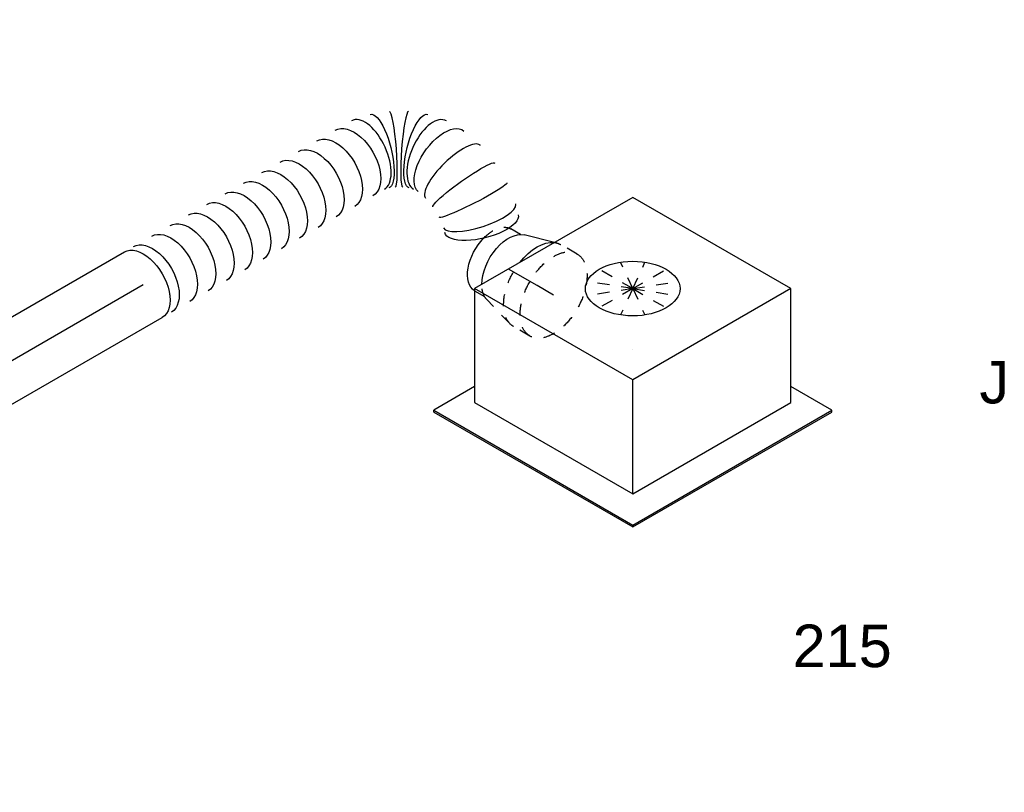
# Model space of a CAD drawing. Extents: x -238422 to 258194, y -34825 to 126331.
# Tile 127 of 239: x -32343 to -30261, y 18830 to 20464. Entities that reach past the tile are written whole.
import ezdxf
from ezdxf.enums import TextEntityAlignment as Align

# ---------------------------------------------------------------- set-up
doc = ezdxf.new("R2010")
doc.units = 0
doc.header["$LTSCALE"] = 50
doc.linetypes.add('CENTER2', pattern=[28.575, 19.05, -3.175, 3.175, -3.175])
doc.linetypes.add('STREEPJES', pattern=[0.1, 0.05, -0.05])
doc.layers.get('0').update_dxf_attribs({"linetype": 'CONTINUOUS'})
for name, color, linetype in [('WL570---_TOEVOER', 3, 'CONTINUOUS'), ('WL570---_TOEVOER_HL', 8, 'CONTINUOUS'), ('WL570---_TOEVOER_RST', 2, 'CONTINUOUS'), ('WL570---_TOEVOER_RST_HL', 1, 'CONTINUOUS'), ('WM570---_TOEVOER_PR', 1, 'CONTINUOUS'), ('WM570---_TOEVOER_RST_PR', 1, 'CONTINUOUS')]:
    doc.layers.add(name, color=color, linetype=linetype)
doc.styles.add('BURO-018', font='ARIAL.TTF', dxfattribs={"height": 90})

# ---------------------------------------------------------------- blocks, each defined once
blk = doc.blocks.new('*U544')
at = {"color": 0, "ltscale": 10}
for p, q in [((634, 57.2, -4510.6), (633.8, 57.3, -4510.6)), ((669, 37, -4510.6), (668.9, 37, -4510.6)), ((764.3, -101.6, -4510.6), (764, -100.3, -4510.6)), ((766.9, -246.5, -4510.6), (767.1, -245.5, -4510.6))]:
    blk.add_line(p, q, dxfattribs=at)
at = {"color": 0, "ltscale": 10, "extrusion": (-6.93889e-17, -2.4037e-17, -1)}
for centre, major_axis, ratio, start_param, end_param in [((0, 0, -4510.6), (0, 80), 0.57735, 0, 3.141593), ((22.4, 0, -4510.6), (0, 80), 0.57735, 0, 3.141593), ((67.1, 0, -4510.6), (0, 80), 0.57735, 0, 3.141593), ((111.8, 0, -4510.6), (0, 80), 0.57735, 0, 3.141593), ((156.6, 0, -4510.6), (0, 80), 0.57735, 0, 3.141593), ((201.3, 0, -4510.6), (0, 80), 0.57735, 0, 3.141593), ((246.1, 0, -4510.6), (0, 80), 0.57735, 0, 3.141593), ((290.8, 0, -4510.6), (0, 80), 0.57735, 0, 3.141593), ((335.5, 0, -4510.6), (0, 80), 0.57735, 0, 3.141593), ((380.3, 0, -4510.6), (0, 80), 0.57735, 0, 3.141593), ((425, 0, -4510.6), (0, 80), 0.57735, 0, 3.141593), ((469.8, 0, -4510.6), (0, 80), 0.57735, 0, 3.141593), ((514.5, 0, -4510.6), (0, 80), 0.57735, 0, 3.141593), ((573.6, -5.2, -4510.6), (22.6, 77), 0.313149, 6.256783, 9.398376), ((645.1, -46.4, -4510.6), (-55.4, -58.1), 0.313149, 0.026402, 3.167995), ((675.5, -88.7, -4510.6), (73.1, 33.2), 0.499312, 3.190173, 6.331766), ((692.4, -156.4, -4510.6), (79.9, 7.5), 0.119087, 3.150402, 6.291995), ((693.1, -193.4, -4510.6), (-80.1, 4.3), 0.089354, 3.135024, 6.276617), ((683.7, -245.9, -4510.6), (76.7, -22.6), 0.386112, 0, 3.141593)]:
    blk.add_ellipse(centre, major_axis=major_axis, ratio=ratio, start_param=start_param, end_param=end_param, dxfattribs=at)
at = {"color": 0, "ltscale": 10}
for centre, major_axis, ratio, start_param, end_param in [((548.4, 0, -4510.6), (8.1, 79.9), 0.497511, 3.191932, 6.232846), ((548.4, 0, -4510.6), (8.1, 79.9), 0.497511, 6.232846, 6.333525), ((599.2, -15.1, -4510.6), (-34.7, -72.4), 0.106869, 0.008217, 3.133375), ((623.6, -29.2, -4510.6), (45.3, 66.2), 0.106869, 0.008217, 3.133375), ((662.1, -65.7, -4510.6), (65.1, 47), 0.497511, 0.050339, 3.091253), ((662.1, -65.7, -4510.6), (65.1, 47), 0.497511, 6.232846, 6.333525), ((686.4, -120.7, -4510.6), (77.8, 19.7), 0.319715, 0.025981, 3.115612), ((688.5, -229.5, -4510.6), (78.5, -16.5), 0.291933, 3.164873, 6.259905)]:
    blk.add_ellipse(centre, major_axis=major_axis, ratio=ratio, start_param=start_param, end_param=end_param, dxfattribs=at)
at = {"layer": 'WM570---_TOEVOER_PR', "color": 1, "style": 'BURO-018'}
blk.add_attdef('POSNR', text='', height=90, dxfattribs=at).set_placement((0, 0), align=Align.MIDDLE)
blk = doc.blocks.new('*U545')
at = {"color": 0, "ltscale": 10}
for p, q in [((0, 80, -5931.4), (2009.4, 80, -5931.4)), ((687.2, -80, -5931.4), (2009.4, -80, -5931.4))]:
    blk.add_line(p, q, dxfattribs=at)
at = {"color": 8, "linetype": 'STREEPJES', "ltscale": 10}
blk.add_line((10.5, -80, -5931.4), (687.2, -80, -5931.4), dxfattribs=at)
at = {"color": 0, "ltscale": 10, "extrusion": (-8.43346e-18, -1.23328e-16, -1)}
blk.add_ellipse((2009.4, 0, -5931.4), major_axis=(0, 80), ratio=0.57735, start_param=0, end_param=3.141593, dxfattribs=at)
at = {"layer": 'WL570---_TOEVOER_HL', "linetype": 'CENTER2'}
blk.add_line((0, 0, -5931.4), (2009.4, 0, -5931.4), dxfattribs=at)
at = {"layer": 'WM570---_TOEVOER_PR', "color": 1, "style": 'BURO-018'}
blk.add_attdef('POSNR', text='', height=90, dxfattribs=at).set_placement((0, 0), align=Align.MIDDLE)
blk = doc.blocks.new('*U546')
at = {"color": 8, "linetype": 'STREEPJES', "ltscale": 10}
for p, q in [((-40.4, 100, -4201.4), (0, 100, -4201.4)), ((9.6, 98.6, -4201.4), (77.2, 78.9, -4201.4)), ((84, 76, -4201.4), (107.7, 76, -4201.4)), ((107.7, 76, -4201.4), (108.8, 76, -4201.4)), ((107.7, 76, -4201.4), (108.8, 76, -4201.4)), ((84, -76, -4201.4), (107.7, -76, -4201.4)), ((-40.4, -100, -4201.4), (0, -100, -4201.4)), ((9.6, -98.6, -4201.4), (13.5, -97.5, -4201.4))]:
    blk.add_line(p, q, dxfattribs=at)
at = {"color": 0, "ltscale": 10}
blk.add_line((13.5, -97.5, -4201.4), (77.2, -78.9, -4201.4), dxfattribs=at)
at = {"color": 8, "linetype": 'STREEPJES', "ltscale": 10, "extrusion": (-4.16334e-17, 1.0416e-16, -1)}
for centre, major_axis, start_param, end_param in [((-40.4, 0, -4201.4), (0, 100), 0, 6.280044), ((0, 0, -4201.4), (0, 100), 0, 1.810949), ((0, 0, -4201.4), (0, 100), 0, 1.810949), ((0, 0, -4201.4), (0, 100), 0, 1.810949), ((69.6, 0, -4201.4), (0, 80), 0.166759, 0.789148), ((69.6, 0, -4201.4), (0, 80), 0.166759, 0.789148), ((107.7, 0, -4201.4), (0, 76), 1.97562, 3.141593), ((107.7, 0, -4201.4), (0, 76), 1.97562, 3.141593), ((0, 0, -4201.4), (0, 100), 2.90144, 3.141593), ((0, 0, -4201.4), (0, 100), 2.90144, 3.141593), ((0, 0, -4201.4), (0, 100), 2.90144, 3.141593)]:
    blk.add_ellipse(centre, major_axis=major_axis, ratio=0.57735, start_param=start_param, end_param=end_param, dxfattribs=at)
at = {"color": 0, "ltscale": 10, "extrusion": (-4.16334e-17, 1.0416e-16, -1)}
for centre, major_axis, start_param, end_param in [((107.7, 0, -4201.4), (0, 76), 0.025636, 1.97562), ((107.7, 0, -4201.4), (0, 76), 0.025636, 1.97562), ((69.6, 0, -4201.4), (0, 80), 0.789148, 2.974833), ((69.6, 0, -4201.4), (0, 80), 0.789148, 2.974833), ((0, 0, -4201.4), (0, 100), 1.810949, 2.90144), ((0, 0, -4201.4), (0, 100), 1.810949, 2.90144), ((0, 0, -4201.4), (0, 100), 1.810949, 2.90144)]:
    blk.add_ellipse(centre, major_axis=major_axis, ratio=0.57735, start_param=start_param, end_param=end_param, dxfattribs=at)
at = {"layer": 'WL570---_TOEVOER_RST_HL', "linetype": 'CENTER2'}
for p, q in [((-40.4, 0, -4201.4), (0, 0, -4201.4)), ((0, 0, -4201.4), (69.6, 0, -4201.4))]:
    blk.add_line(p, q, dxfattribs=at)
blk.add_circle((69.6, 0, -4201.4), 0.075, dxfattribs=at)
at = {"layer": 'WM570---_TOEVOER_RST_PR', "color": 1, "style": 'BURO-018'}
blk.add_attdef('POSNR', text='', height=90, dxfattribs=at).set_placement((0, 0), align=Align.MIDDLE)
blk = doc.blocks.new('*U683')
at = {"color": 0, "ltscale": 10}
for p, q in [((-225.4, 278.6, -4353.5), (-345.8, 70, -4353.5)), ((160.8, 278.6, -4353.5), (-225.4, 278.6, -4353.5)), ((-32.3, -55.9, -4353.5), (-225.4, 278.6, -4353.5)), ((354, -55.9, -4353.5), (160.8, 278.6, -4353.5)), ((-430.7, 95.5, -4353.5), (-428.7, 99, -4353.5)), ((-430.7, 95.5, -4353.5), (-187.8, -325.3, -4353.5)), ((-329, 99, -4353.5), (-428.7, 99, -4353.5)), ((-428.7, 99, -4353.5), (-185.8, -321.7, -4353.5)), ((-345.8, 70, -4353.5), (-152.7, -264.5, -4353.5)), ((-152.7, -264.5, -4353.5), (-32.3, -55.9, -4353.5)), ((354, -55.9, -4353.5), (-32.3, -55.9, -4353.5)), ((233.5, -264.5, -4353.5), (354, -55.9, -4353.5)), ((300.1, -321.7, -4353.5), (250.3, -235.5, -4353.5)), ((-152.7, -264.5, -4353.5), (233.5, -264.5, -4353.5)), ((-185.8, -321.7, -4353.5), (-187.8, -325.3, -4353.5)), ((-187.8, -325.3, -4353.5), (298, -325.3, -4353.5)), ((-185.8, -321.7, -4353.5), (300.1, -321.7, -4353.5)), ((298, -325.3, -4353.5), (300.1, -321.7, -4353.5))]:
    blk.add_line(p, q, dxfattribs=at)
at = {"color": 8, "linetype": 'STREEPJES', "ltscale": 10}
for q in [(-11.9, 172.6, -4353.5), (23.5, 182.1, -4353.5), (69.8, 172.6, -4353.5), (-26.8, 146.7, -4353.5), (114.6, 146.7, -4353.5), (-17.4, 111.4, -4353.5), (14, 76, -4353.5), (58.8, 50.1, -4353.5), (105.1, 40.7, -4353.5), (140.5, 50.1, -4353.5), (155.4, 76, -4353.5), (145.9, 111.4, -4353.5)]:
    blk.add_line((64.3, 111.4, -4353.5), q, dxfattribs=at)
at = {"color": 0, "ltscale": 10}
blk.add_ellipse((64.3, 111.4, -4353.5), major_axis=(86.6, -50), ratio=0.57735, dxfattribs=at)
at = {"layer": 'WL570---_TOEVOER_RST_HL', "linetype": 'CENTER2'}
blk.add_circle((0, 0, -4353.5), 0.075, dxfattribs=at)
at = {"layer": 'WL570---_TOEVOER_RST', "color": 1, "style": 'BURO-018'}
for tag in ['MC', 'Q']:
    blk.add_attdef(tag, text='', height=90, dxfattribs=at).set_placement((0, 0), align=Align.MIDDLE)
at = {"layer": 'WM570---_TOEVOER_RST_PR', "color": 1, "style": 'BURO-018'}
blk.add_attdef('POSNR', text='', height=90, dxfattribs=at).set_placement((0, 0), align=Align.MIDDLE)
blk = doc.blocks.new('*U786')
at = {"color": 0, "ltscale": 10}
for p, q in [((-2, 124.9, -5575.1), (-3.6, 124.8, -5575.1)), ((0, 125, -5575.1), (4401.7, 125, -5575.1)), ((-3.6, -124.8, -5575.1), (-2, -124.9, -5575.1)), ((0, -125, -5575.1), (4144.7, -125, -5575.1)), ((4329.5, -125, -5575.1), (4401.7, -125, -5575.1))]:
    blk.add_line(p, q, dxfattribs=at)
at = {"color": 8, "linetype": 'STREEPJES', "ltscale": 10}
blk.add_line((4309, -125, -5575.1), (4329.5, -125, -5575.1), dxfattribs=at)
at = {"color": 0, "ltscale": 10}
blk.add_ellipse((0, 0, -5575.1), major_axis=(0, 125), ratio=0.57735, start_param=3.141593, end_param=6.283185, dxfattribs=at)
at = {"color": 0, "ltscale": 10, "extrusion": (-6.93889e-17, -2.4037e-17, -1)}
blk.add_ellipse((4401.7, 0, -5575.1), major_axis=(0, 125), ratio=0.57735, start_param=0, end_param=3.141593, dxfattribs=at)
at = {"layer": 'WL570---_TOEVOER_HL', "linetype": 'CENTER2'}
blk.add_line((0, 0, -5575.1), (4401.7, 0, -5575.1), dxfattribs=at)
at = {"layer": 'WM570---_TOEVOER_PR', "color": 1, "style": 'BURO-018'}
blk.add_attdef('POSNR', text='', height=90, dxfattribs=at).set_placement((0, 0), align=Align.MIDDLE)

msp = doc.modelspace()

# ---------------------------------------------------------------- block references
at = {"layer": 'WL570---_TOEVOER', "rotation": 30.00000000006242}
for name, p in [('*U786', (-34898.42323, 19169.37806, 5575.11096)), ('*U544', (-32081.26807, 19903.74096, 4510.58422)), ('*U545', (-33821.4261, 18899.06025, 5931.4173))]:
    msp.add_blockref(name, p, dxfattribs=at)
at = {"layer": 'WL570---_TOEVOER_RST'}
ref = msp.add_blockref('*U683', (-31046.56798, 19766.79507, 4353.51466), dxfattribs=dict(at, rotation=30.00000000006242))
ref.add_attrib('Q', '215', dxfattribs={"color": 1, "height": 90, "style": 'BURO-018'}).set_placement((-30603.77407, 19139.64194), align=Align.MIDDLE)
ref.add_attrib('MC', 'J', dxfattribs={"color": 1, "height": 90, "style": 'BURO-018'}).set_placement((-30282.04048, 19696.90086), align=Align.MIDDLE)
at = {"layer": 'WL570---_TOEVOER_RST', "rotation": 149.9999999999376}
msp.add_blockref('*U546', (-31248.80052, 19901.92525, 4201.38287), dxfattribs=at)

doc.saveas('drawing.dxf')
